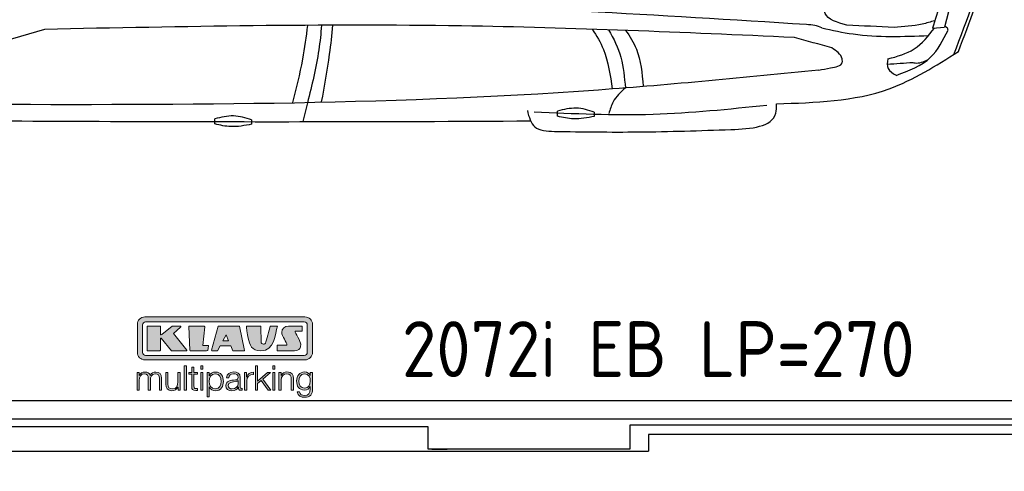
# Model space of a CAD drawing. Header units: millimetres. Extents: x 705 to 7297, y 228 to 3712.
# Tile 2 of 4: x 2917 to 5822, y 228 to 1560. Entities that reach past the tile are written whole.
import ezdxf

# ---------------------------------------------------------------- set-up
doc = ezdxf.new("R2010")
doc.units = ezdxf.units.MM
doc.layers.get('0').update_dxf_attribs({"lineweight": 25})
doc.layers.add('Car', color=10, linetype='Continuous', lineweight=25)
doc.layers.add('Logo', color=7, linetype='Continuous')
doc.styles.add('Aktuell-DIN', font='arial.ttf')

# ---------------------------------------------------------------- blocks, each defined once
blk = doc.blocks.new('KLAUS')
at = {"layer": 'Logo', "true_color": 0x7b7b7a}
h = blk.add_hatch(color=8, dxfattribs=at)
h.dxf.hatch_style = 2
edge = h.paths.add_edge_path()
edge.add_spline(control_points=[(3.6, 29.09), (2.88, 29.09), (2.3, 28.51), (2.3, 27.8), (2.3, 27.8), (2.3, 16.11), (2.3, 16.11), (2.3, 15.39), (2.88, 14.81), (3.6, 14.81), (3.6, 14.81), (71.16, 14.81), (71.16, 14.81), (71.88, 14.81), (72.46, 15.39), (72.46, 16.11), (72.46, 16.11), (72.46, 27.8), (72.46, 27.8), (72.46, 28.51), (71.88, 29.09), (71.16, 29.09), (71.16, 29.09), (3.6, 29.09), (3.6, 29.09), (3.6, 29.09), (3.6, 29.09), (3.6, 29.09)], knot_values=[0, 0, 0, 0, 1, 1, 1, 2, 2, 2, 3, 3, 3, 4, 4, 4, 5, 5, 5, 6, 6, 6, 7, 7, 7, 8, 8, 8, 9, 9, 9, 9], degree=3, periodic=0)
edge = h.paths.add_edge_path()
edge.add_spline(control_points=[(3.35, 31.23), (3.35, 31.23), (71.47, 31.23), (71.47, 31.23), (73.26, 31.23), (74.71, 29.77), (74.71, 27.99), (74.71, 27.99), (74.71, 16.17), (74.71, 16.17), (74.71, 14.38), (73.26, 12.93), (71.47, 12.93), (71.47, 12.93), (3.35, 12.93), (3.35, 12.93), (1.56, 12.93), (0.11, 14.38), (0.11, 16.17), (0.11, 16.17), (0.11, 27.99), (0.11, 27.99), (0.11, 29.77), (1.56, 31.23), (3.35, 31.23), (3.35, 31.23), (3.35, 31.23), (3.35, 31.23)], knot_values=[0, 0, 0, 0, 1, 1, 1, 2, 2, 2, 3, 3, 3, 4, 4, 4, 5, 5, 5, 6, 6, 6, 7, 7, 7, 8, 8, 8, 9, 9, 9, 9], degree=3, periodic=0)
h = blk.add_hatch(color=8, dxfattribs=at)
h.dxf.hatch_style = 2
edge = h.paths.add_edge_path()
edge.add_spline(control_points=[(4.5, 27.33), (4.5, 27.33), (9.7, 27.33), (9.7, 27.33), (9.84, 27.33), (9.96, 27.22), (9.96, 27.08), (9.96, 27.08), (9.96, 23.69), (9.96, 23.69), (9.96, 23.69), (9.94, 23.64), (10.04, 23.59), (10.14, 23.53), (10.2, 23.57), (10.2, 23.57), (10.2, 23.57), (10.51, 23.75), (10.51, 23.75), (10.51, 23.75), (14.94, 27.33), (14.94, 27.33), (14.94, 27.33), (18.41, 27.33), (18.41, 27.33), (18.41, 27.33), (18.49, 27.33), (18.56, 27.2), (18.65, 27.04), (18.53, 26.91), (18.53, 26.91), (18.53, 26.91), (15.49, 24.11), (15.49, 24.11), (15.49, 24.11), (21.14, 17.06), (21.14, 17.06), (21.14, 17.06), (21.13, 16.91), (21.13, 16.91), (21.08, 16.84), (20.99, 16.82), (20.99, 16.82), (20.99, 16.82), (14.7, 16.82), (14.7, 16.82), (14.7, 16.82), (10.26, 22.17), (10.26, 22.17), (10.26, 22.17), (10.19, 22.24), (10.08, 22.21), (9.97, 22.18), (9.96, 22.11), (9.96, 22.11), (9.96, 22.11), (9.96, 17.08), (9.96, 17.08), (9.96, 16.94), (9.84, 16.82), (9.7, 16.82), (9.7, 16.82), (4.5, 16.82), (4.5, 16.82), (4.36, 16.82), (4.25, 16.94), (4.25, 17.08), (4.25, 17.08), (4.25, 27.08), (4.25, 27.08), (4.25, 27.22), (4.36, 27.33), (4.5, 27.33), (4.5, 27.33), (4.5, 27.33), (4.5, 27.33)], knot_values=[0, 0, 0, 0, 1, 1, 1, 2, 2, 2, 3, 3, 3, 4, 4, 4, 5, 5, 5, 6, 6, 6, 7, 7, 7, 8, 8, 8, 9, 9, 9, 10, 10, 10, 11, 11, 11, 12, 12, 12, 13, 13, 13, 14, 14, 14, 15, 15, 15, 16, 16, 16, 17, 17, 17, 18, 18, 18, 19, 19, 19, 20, 20, 20, 21, 21, 21, 22, 22, 22, 23, 23, 23, 24, 24, 24, 25, 25, 25, 25], degree=3, periodic=0)
h = blk.add_hatch(color=8, dxfattribs=at)
h.dxf.hatch_style = 2
h.paths.add_polyline_path([(22.42, 17.06), (21.97, 27.15), (22.24, 27.33), (28.55, 27.33), (28.86, 26.97), (28.01, 19.08), (30.26, 19.07), (30.44, 18.95), (30.08, 16.95), (29.49, 16.82), (22.6, 16.82)])
h = blk.add_hatch(color=8, dxfattribs=at)
h.paths.add_polyline_path([(36.52, 21.01), (38.93, 21.01), (37.87, 23.57)])
h.paths.add_polyline_path([(34.52, 27.33), (43.65, 27.33), (45.76, 16.94), (45.57, 16.82), (40.83, 16.82), (39.89, 18.95), (35.42, 18.95), (34.27, 16.82), (31.78, 16.82), (31.66, 17)])
h = blk.add_hatch(color=8, dxfattribs=at)
h.dxf.hatch_style = 2
edge = h.paths.add_edge_path()
edge.add_spline(control_points=[(52.69, 27.32), (52.69, 27.32), (52.88, 20.14), (52.88, 20.14), (53.01, 19.89), (53.2, 19.77), (53.43, 19.71), (53.91, 19.59), (54.43, 19.57), (54.64, 20.03), (55.23, 21.34), (56.27, 25.45), (56.6, 27.33), (56.6, 27.33), (59.77, 27.33), (59.77, 27.33), (58.77, 23.9), (58.56, 16.82), (52.63, 16.76), (48.72, 16.72), (48.01, 19.35), (47.27, 22.24), (46.89, 23.68), (46.54, 27.33), (46.54, 27.33), (46.54, 27.33), (52.69, 27.32), (52.69, 27.32), (52.69, 27.32), (52.69, 27.32), (52.69, 27.32)], knot_values=[0, 0, 0, 0, 1, 1, 1, 2, 2, 2, 3, 3, 3, 4, 4, 4, 5, 5, 5, 6, 6, 6, 7, 7, 7, 8, 8, 8, 9, 9, 9, 10, 10, 10, 10], degree=3, periodic=0)
h = blk.add_hatch(color=8, dxfattribs=at)
h.dxf.hatch_style = 2
edge = h.paths.add_edge_path()
edge.add_spline(control_points=[(64.46, 27.33), (64.46, 27.33), (70.31, 27.33), (70.31, 27.33), (70.31, 26.52), (70.31, 26.02), (70.31, 25.12), (70.31, 25.12), (67.3, 25.12), (67.3, 25.12), (67.24, 25.04), (67.25, 25.11), (67.25, 24.91), (67.25, 24.88), (69.73, 20.38), (69.73, 19.57), (69.73, 16.4), (67.22, 16.81), (65.9, 16.82), (65.9, 16.82), (59.59, 16.82), (59.59, 16.82), (59.59, 17.76), (59.59, 18.23), (59.59, 19.14), (59.59, 19.14), (63.75, 19.14), (63.75, 19.14), (63.82, 19.22), (63.81, 19.11), (63.81, 19.31), (63.81, 20.32), (61.58, 23.06), (61.58, 24.63), (61.58, 26.33), (62.83, 27.34), (64.46, 27.33), (64.46, 27.33), (64.46, 27.33), (64.46, 27.33)], knot_values=[0, 0, 0, 0, 1, 1, 1, 2, 2, 2, 3, 3, 3, 4, 4, 4, 5, 5, 5, 6, 6, 6, 7, 7, 7, 8, 8, 8, 9, 9, 9, 10, 10, 10, 11, 11, 11, 12, 12, 12, 13, 13, 13, 13], degree=3, periodic=0)
at = {"layer": 'Logo', "true_color": 0xef7c00}
h = blk.add_hatch(color=30, dxfattribs=at)
h.dxf.hatch_style = 2
h.paths.add_polyline_path([(20.07, 0), (20.99, 0), (20.99, 10.45), (20.07, 10.45)])
h = blk.add_hatch(color=30, dxfattribs=at)
h.dxf.hatch_style = 2
edge = h.paths.add_edge_path()
edge.add_spline(control_points=[(24.22, 9.82), (24.22, 9.82), (23.3, 9.82), (23.3, 9.82), (23.3, 9.82), (23.3, 7.55), (23.3, 7.55), (23.3, 7.55), (21.98, 7.55), (21.98, 7.55), (21.98, 7.55), (21.98, 6.78), (21.98, 6.78), (21.98, 6.78), (23.3, 6.78), (23.3, 6.78), (23.3, 6.78), (23.3, 1.61), (23.3, 1.61), (23.28, 0.32), (23.71, -0.09), (24.94, -0.09), (25.22, -0.09), (25.48, -0.06), (25.76, -0.06), (25.76, -0.06), (25.76, 0.73), (25.76, 0.73), (25.5, 0.7), (25.23, 0.69), (24.97, 0.69), (24.31, 0.73), (24.22, 1.08), (24.22, 1.68), (24.22, 1.68), (24.22, 6.78), (24.22, 6.78), (24.22, 6.78), (25.76, 6.78), (25.76, 6.78), (25.76, 6.78), (25.76, 7.55), (25.76, 7.55), (25.76, 7.55), (24.22, 7.55), (24.22, 7.55), (24.22, 7.55), (24.22, 9.82), (24.22, 9.82), (24.22, 9.82), (24.22, 9.82), (24.22, 9.82)], knot_values=[0, 0, 0, 0, 1, 1, 1, 2, 2, 2, 3, 3, 3, 4, 4, 4, 5, 5, 5, 6, 6, 6, 7, 7, 7, 8, 8, 8, 9, 9, 9, 10, 10, 10, 11, 11, 11, 12, 12, 12, 13, 13, 13, 14, 14, 14, 15, 15, 15, 16, 16, 16, 17, 17, 17, 17], degree=3, periodic=0)
h = blk.add_hatch(color=30, dxfattribs=at)
h.paths.add_polyline_path([(27.1, 0), (28.03, 0), (28.03, 7.55), (27.1, 7.55)])
h.paths.add_polyline_path([(27.1, 8.98), (28.03, 8.98), (28.03, 10.45), (27.1, 10.45)])
h = blk.add_hatch(color=30, dxfattribs=at)
h.dxf.hatch_style = 2
h.paths.add_polyline_path([(50.4, 0), (51.32, 0), (51.32, 2.87), (52.82, 4.11), (55.8, 0), (56.96, 0), (53.52, 4.76), (56.74, 7.55), (55.51, 7.55), (51.32, 3.89), (51.32, 10.45), (50.4, 10.45)])
h = blk.add_hatch(color=30, dxfattribs=at)
h.paths.add_polyline_path([(57.74, 0), (58.66, 0), (58.66, 7.55), (57.74, 7.55)])
h.paths.add_polyline_path([(57.74, 8.98), (58.66, 8.98), (58.66, 10.45), (57.74, 10.45)])
h = blk.add_hatch(color=30, dxfattribs=at)
h.dxf.hatch_style = 2
edge = h.paths.add_edge_path()
edge.add_spline(control_points=[(0, 0), (0, 0), (0.92, 0), (0.92, 0), (0.92, 0), (0.92, 4.22), (0.92, 4.22), (0.94, 5.8), (1.58, 7), (3.18, 7), (4.35, 7), (4.77, 6.15), (4.76, 5.12), (4.76, 5.12), (4.76, 0), (4.76, 0), (4.76, 0), (5.68, 0), (5.68, 0), (5.68, 0), (5.68, 4.27), (5.68, 4.27), (5.68, 5.68), (6.14, 7), (7.73, 7), (9.05, 7), (9.52, 6.32), (9.52, 5.08), (9.52, 5.08), (9.52, 0), (9.52, 0), (9.52, 0), (10.44, 0), (10.44, 0), (10.44, 0), (10.44, 5.12), (10.44, 5.12), (10.44, 6.91), (9.59, 7.77), (7.94, 7.77), (6.94, 7.77), (5.99, 7.29), (5.54, 6.3), (5.26, 7.29), (4.36, 7.77), (3.37, 7.77), (2.17, 7.77), (1.38, 7.19), (0.89, 6.28), (0.89, 6.28), (0.85, 6.28), (0.85, 6.28), (0.85, 6.28), (0.85, 7.55), (0.85, 7.55), (0.85, 7.55), (0, 7.55), (0, 7.55), (0, 7.55), (0, 0), (0, 0), (0, 0), (0, 0), (0, 0)], knot_values=[0, 0, 0, 0, 1, 1, 1, 2, 2, 2, 3, 3, 3, 4, 4, 4, 5, 5, 5, 6, 6, 6, 7, 7, 7, 8, 8, 8, 9, 9, 9, 10, 10, 10, 11, 11, 11, 12, 12, 12, 13, 13, 13, 14, 14, 14, 15, 15, 15, 16, 16, 16, 17, 17, 17, 18, 18, 18, 19, 19, 19, 20, 20, 20, 21, 21, 21, 21], degree=3, periodic=0)
h = blk.add_hatch(color=30, dxfattribs=at)
h.dxf.hatch_style = 2
edge = h.paths.add_edge_path()
edge.add_spline(control_points=[(18.31, 7.55), (18.31, 7.55), (17.39, 7.55), (17.39, 7.55), (17.39, 7.55), (17.39, 3.59), (17.39, 3.59), (17.39, 2.05), (16.7, 0.56), (15.12, 0.56), (13.66, 0.56), (13.15, 1.27), (13.1, 2.64), (13.1, 2.64), (13.1, 7.55), (13.1, 7.55), (13.1, 7.55), (12.18, 7.55), (12.18, 7.55), (12.18, 7.55), (12.18, 2.65), (12.18, 2.65), (12.18, 0.89), (12.93, -0.22), (14.83, -0.22), (15.96, -0.22), (16.95, 0.35), (17.44, 1.36), (17.44, 1.36), (17.47, 1.36), (17.47, 1.36), (17.47, 1.36), (17.47, 0), (17.47, 0), (17.47, 0), (18.31, 0), (18.31, 0), (18.31, 0), (18.31, 7.55), (18.31, 7.55), (18.31, 7.55), (18.31, 7.55), (18.31, 7.55)], knot_values=[0, 0, 0, 0, 1, 1, 1, 2, 2, 2, 3, 3, 3, 4, 4, 4, 5, 5, 5, 6, 6, 6, 7, 7, 7, 8, 8, 8, 9, 9, 9, 10, 10, 10, 11, 11, 11, 12, 12, 12, 13, 13, 13, 14, 14, 14, 14], degree=3, periodic=0)
h = blk.add_hatch(color=30, dxfattribs=at)
edge = h.paths.add_edge_path()
edge.add_spline(control_points=[(35.84, 3.78), (35.84, 2.21), (35.12, 0.56), (33.37, 0.56), (31.4, 0.56), (30.72, 2.21), (30.72, 3.78), (30.72, 5.49), (31.33, 7), (33.37, 7), (35.12, 7), (35.84, 5.34), (35.84, 3.78), (35.84, 3.78), (35.84, 3.78), (35.84, 3.78)], knot_values=[0, 0, 0, 0, 1, 1, 1, 2, 2, 2, 3, 3, 3, 4, 4, 4, 5, 5, 5, 5], degree=3, periodic=0)
edge = h.paths.add_edge_path()
edge.add_spline(control_points=[(29.79, -2.8), (29.79, -2.8), (30.72, -2.8), (30.72, -2.8), (30.72, -2.8), (30.72, 1.43), (30.72, 1.43), (30.72, 1.43), (30.74, 1.43), (30.74, 1.43), (31.14, 0.35), (32.24, -0.22), (33.37, -0.22), (35.66, -0.22), (36.76, 1.64), (36.76, 3.78), (36.76, 5.91), (35.66, 7.77), (33.37, 7.77), (32.15, 7.77), (31.1, 7.14), (30.67, 6.12), (30.67, 6.12), (30.64, 6.12), (30.64, 6.12), (30.64, 6.12), (30.64, 7.55), (30.64, 7.55), (30.64, 7.55), (29.79, 7.55), (29.79, 7.55), (29.79, 7.55), (29.79, -2.8), (29.79, -2.8), (29.79, -2.8), (29.79, -2.8), (29.79, -2.8)], knot_values=[0, 0, 0, 0, 1, 1, 1, 2, 2, 2, 3, 3, 3, 4, 4, 4, 5, 5, 5, 6, 6, 6, 7, 7, 7, 8, 8, 8, 9, 9, 9, 10, 10, 10, 11, 11, 11, 12, 12, 12, 12], degree=3, periodic=0)
h = blk.add_hatch(color=30, dxfattribs=at)
edge = h.paths.add_edge_path()
edge.add_spline(control_points=[(43.03, 2.93), (43.04, 1.45), (41.8, 0.56), (40.39, 0.56), (39.53, 0.56), (38.71, 1.13), (38.71, 2.05), (38.71, 3.53), (40.66, 3.51), (42.22, 3.79), (42.47, 3.84), (42.88, 3.91), (43, 4.13), (43, 4.13), (43.03, 4.13), (43.03, 4.13), (43.03, 4.13), (43.03, 2.93), (43.03, 2.93), (43.03, 2.93), (43.03, 2.93), (43.03, 2.93)], knot_values=[0, 0, 0, 0, 1, 1, 1, 2, 2, 2, 3, 3, 3, 4, 4, 4, 5, 5, 5, 6, 6, 6, 7, 7, 7, 7], degree=3, periodic=0)
edge = h.paths.add_edge_path()
edge.add_spline(control_points=[(39.03, 5.24), (39.06, 6.47), (39.91, 7), (41.05, 7), (42.14, 7), (43.03, 6.69), (43.03, 5.45), (43.03, 4.61), (42.6, 4.51), (41.84, 4.42), (39.85, 4.19), (37.79, 4.11), (37.79, 1.99), (37.79, 0.47), (38.93, -0.22), (40.32, -0.22), (41.77, -0.22), (42.43, 0.34), (43.07, 1.32), (43.07, 1.32), (43.1, 1.32), (43.1, 1.32), (43.1, 0.53), (43.25, 0), (44.19, 0), (44.43, 0), (44.58, 0.01), (44.79, 0.06), (44.79, 0.06), (44.79, 0.83), (44.79, 0.83), (44.71, 0.81), (44.6, 0.78), (44.49, 0.78), (44.13, 0.78), (43.95, 0.98), (43.95, 1.33), (43.95, 1.33), (43.95, 5.34), (43.95, 5.34), (43.95, 7.36), (42.5, 7.77), (41.17, 7.77), (39.44, 7.77), (38.2, 7.01), (38.11, 5.24), (38.11, 5.24), (39.03, 5.24), (39.03, 5.24), (39.03, 5.24), (39.03, 5.24), (39.03, 5.24)], knot_values=[0, 0, 0, 0, 1, 1, 1, 2, 2, 2, 3, 3, 3, 4, 4, 4, 5, 5, 5, 6, 6, 6, 7, 7, 7, 8, 8, 8, 9, 9, 9, 10, 10, 10, 11, 11, 11, 12, 12, 12, 13, 13, 13, 14, 14, 14, 15, 15, 15, 16, 16, 16, 17, 17, 17, 17], degree=3, periodic=0)
h = blk.add_hatch(color=30, dxfattribs=at)
h.dxf.hatch_style = 2
edge = h.paths.add_edge_path()
edge.add_spline(control_points=[(45.79, 0), (45.79, 0), (46.71, 0), (46.71, 0), (46.71, 0), (46.71, 4.03), (46.71, 4.03), (46.71, 5.59), (47.85, 6.82), (49.52, 6.73), (49.52, 6.73), (49.52, 7.66), (49.52, 7.66), (48.16, 7.72), (47.14, 7), (46.67, 5.78), (46.67, 5.78), (46.64, 5.78), (46.64, 5.78), (46.64, 5.78), (46.64, 7.55), (46.64, 7.55), (46.64, 7.55), (45.79, 7.55), (45.79, 7.55), (45.79, 7.55), (45.79, 0), (45.79, 0), (45.79, 0), (45.79, 0), (45.79, 0)], knot_values=[0, 0, 0, 0, 1, 1, 1, 2, 2, 2, 3, 3, 3, 4, 4, 4, 5, 5, 5, 6, 6, 6, 7, 7, 7, 8, 8, 8, 9, 9, 9, 10, 10, 10, 10], degree=3, periodic=0)
h = blk.add_hatch(color=30, dxfattribs=at)
h.dxf.hatch_style = 2
edge = h.paths.add_edge_path()
edge.add_spline(control_points=[(60.41, 0), (60.41, 0), (61.33, 0), (61.33, 0), (61.33, 0), (61.33, 4.41), (61.33, 4.41), (61.36, 5.89), (62.24, 7), (63.7, 7), (65.2, 7), (65.62, 6.02), (65.62, 4.71), (65.62, 4.71), (65.62, 0), (65.62, 0), (65.62, 0), (66.54, 0), (66.54, 0), (66.54, 0), (66.54, 4.86), (66.54, 4.86), (66.54, 6.66), (65.9, 7.77), (63.78, 7.77), (62.71, 7.77), (61.7, 7.16), (61.36, 6.25), (61.36, 6.25), (61.33, 6.25), (61.33, 6.25), (61.33, 6.25), (61.33, 7.55), (61.33, 7.55), (61.33, 7.55), (60.41, 7.55), (60.41, 7.55), (60.41, 7.55), (60.41, 0), (60.41, 0), (60.41, 0), (60.41, 0), (60.41, 0)], knot_values=[0, 0, 0, 0, 1, 1, 1, 2, 2, 2, 3, 3, 3, 4, 4, 4, 5, 5, 5, 6, 6, 6, 7, 7, 7, 8, 8, 8, 9, 9, 9, 10, 10, 10, 11, 11, 11, 12, 12, 12, 13, 13, 13, 14, 14, 14, 14], degree=3, periodic=0)
h = blk.add_hatch(color=30, dxfattribs=at)
edge = h.paths.add_edge_path()
edge.add_spline(control_points=[(71.32, 0.86), (69.62, 0.86), (68.83, 2.34), (68.83, 3.86), (68.83, 5.43), (69.56, 7), (71.32, 7), (73.06, 7), (73.75, 5.34), (73.75, 3.86), (73.75, 2.33), (72.91, 0.86), (71.32, 0.86), (71.32, 0.86), (71.32, 0.86), (71.32, 0.86)], knot_values=[0, 0, 0, 0, 1, 1, 1, 2, 2, 2, 3, 3, 3, 4, 4, 4, 5, 5, 5, 5], degree=3, periodic=0)
edge = h.paths.add_edge_path()
edge.add_spline(control_points=[(74.67, 7.55), (74.67, 7.55), (73.75, 7.55), (73.75, 7.55), (73.75, 7.55), (73.75, 6.25), (73.75, 6.25), (73.75, 6.25), (73.72, 6.25), (73.72, 6.25), (73.35, 7.09), (72.41, 7.77), (71.32, 7.77), (69.13, 7.77), (67.9, 6.05), (67.9, 3.97), (67.9, 1.82), (68.9, 0.09), (71.32, 0.09), (72.4, 0.09), (73.29, 0.72), (73.72, 1.64), (73.72, 1.64), (73.75, 1.64), (73.75, 1.64), (73.75, 1.64), (73.75, 0.61), (73.75, 0.61), (73.75, -1.23), (73.01, -2.24), (71.32, -2.24), (70.29, -2.24), (69.31, -1.85), (69.1, -0.73), (69.1, -0.73), (68.18, -0.73), (68.18, -0.73), (68.31, -2.34), (69.81, -3.02), (71.32, -3.02), (73.79, -3.02), (74.65, -1.64), (74.67, 0.61), (74.67, 0.61), (74.67, 7.55), (74.67, 7.55), (74.67, 7.55), (74.67, 7.55), (74.67, 7.55)], knot_values=[0, 0, 0, 0, 1, 1, 1, 2, 2, 2, 3, 3, 3, 4, 4, 4, 5, 5, 5, 6, 6, 6, 7, 7, 7, 8, 8, 8, 9, 9, 9, 10, 10, 10, 11, 11, 11, 12, 12, 12, 13, 13, 13, 14, 14, 14, 15, 15, 15, 16, 16, 16, 16], degree=3, periodic=0)
at = {"layer": 'Logo', "lineweight": 0}
for points in [[(22.42, 17.06), (21.97, 27.15), (22.24, 27.33), (28.55, 27.33), (28.86, 26.97), (28.01, 19.08), (30.26, 19.07), (30.44, 18.95), (30.08, 16.95), (29.49, 16.82), (22.6, 16.82), (22.42, 17.06), (22.42, 17.06)], [(34.52, 27.33), (43.65, 27.33), (45.76, 16.94), (45.57, 16.82), (40.83, 16.82), (39.89, 18.95), (35.42, 18.95), (34.27, 16.82), (31.78, 16.82), (31.66, 17), (34.52, 27.33), (34.52, 27.33)], [(36.52, 21.01), (38.93, 21.01), (37.87, 23.57), (36.52, 21.01), (36.52, 21.01)], [(20.07, 0), (20.99, 0), (20.99, 10.45), (20.07, 10.45), (20.07, 0), (20.07, 0)], [(27.1, 8.98), (28.03, 8.98), (28.03, 10.45), (27.1, 10.45), (27.1, 8.98), (27.1, 8.98)], [(50.4, 0), (51.32, 0), (51.32, 2.87), (52.82, 4.11), (55.8, 0), (56.96, 0), (53.52, 4.76), (56.74, 7.55), (55.51, 7.55), (51.32, 3.89), (51.32, 10.45), (50.4, 10.45), (50.4, 0), (50.4, 0)], [(57.74, 8.98), (58.66, 8.98), (58.66, 10.45), (57.74, 10.45), (57.74, 8.98), (57.74, 8.98)], [(27.1, 0), (28.03, 0), (28.03, 7.55), (27.1, 7.55), (27.1, 0), (27.1, 0)], [(57.74, 0), (58.66, 0), (58.66, 7.55), (57.74, 7.55), (57.74, 0), (57.74, 0)]]:
    blk.add_lwpolyline(points, dxfattribs=at)
for points, knots in [([(3.35, 31.23), (3.35, 31.23), (71.47, 31.23), (71.47, 31.23), (73.26, 31.23), (74.71, 29.77), (74.71, 27.99), (74.71, 27.99), (74.71, 16.17), (74.71, 16.17), (74.71, 14.38), (73.26, 12.93), (71.47, 12.93), (71.47, 12.93), (3.35, 12.93), (3.35, 12.93), (1.56, 12.93), (0.11, 14.38), (0.11, 16.17), (0.11, 16.17), (0.11, 27.99), (0.11, 27.99), (0.11, 29.77), (1.56, 31.23), (3.35, 31.23), (3.35, 31.23), (3.35, 31.23), (3.35, 31.23)], [0, 0, 0, 0, 1, 1, 1, 2, 2, 2, 3, 3, 3, 4, 4, 4, 5, 5, 5, 6, 6, 6, 7, 7, 7, 8, 8, 8, 9, 9, 9, 9]), ([(3.6, 29.09), (2.88, 29.09), (2.3, 28.51), (2.3, 27.8), (2.3, 27.8), (2.3, 16.11), (2.3, 16.11), (2.3, 15.39), (2.88, 14.81), (3.6, 14.81), (3.6, 14.81), (71.16, 14.81), (71.16, 14.81), (71.88, 14.81), (72.46, 15.39), (72.46, 16.11), (72.46, 16.11), (72.46, 27.8), (72.46, 27.8), (72.46, 28.51), (71.88, 29.09), (71.16, 29.09), (71.16, 29.09), (3.6, 29.09), (3.6, 29.09), (3.6, 29.09), (3.6, 29.09), (3.6, 29.09)], [0, 0, 0, 0, 1, 1, 1, 2, 2, 2, 3, 3, 3, 4, 4, 4, 5, 5, 5, 6, 6, 6, 7, 7, 7, 8, 8, 8, 9, 9, 9, 9]), ([(4.5, 27.33), (4.5, 27.33), (9.7, 27.33), (9.7, 27.33), (9.84, 27.33), (9.96, 27.22), (9.96, 27.08), (9.96, 27.08), (9.96, 23.69), (9.96, 23.69), (9.96, 23.69), (9.94, 23.64), (10.04, 23.59), (10.14, 23.53), (10.2, 23.57), (10.2, 23.57), (10.2, 23.57), (10.51, 23.75), (10.51, 23.75), (10.51, 23.75), (14.94, 27.33), (14.94, 27.33), (14.94, 27.33), (18.41, 27.33), (18.41, 27.33), (18.41, 27.33), (18.49, 27.33), (18.56, 27.2), (18.65, 27.04), (18.53, 26.91), (18.53, 26.91), (18.53, 26.91), (15.49, 24.11), (15.49, 24.11), (15.49, 24.11), (21.14, 17.06), (21.14, 17.06), (21.14, 17.06), (21.13, 16.91), (21.13, 16.91), (21.08, 16.84), (20.99, 16.82), (20.99, 16.82), (20.99, 16.82), (14.7, 16.82), (14.7, 16.82), (14.7, 16.82), (10.26, 22.17), (10.26, 22.17), (10.26, 22.17), (10.19, 22.24), (10.08, 22.21), (9.97, 22.18), (9.96, 22.11), (9.96, 22.11), (9.96, 22.11), (9.96, 17.08), (9.96, 17.08), (9.96, 16.94), (9.84, 16.82), (9.7, 16.82), (9.7, 16.82), (4.5, 16.82), (4.5, 16.82), (4.36, 16.82), (4.25, 16.94), (4.25, 17.08), (4.25, 17.08), (4.25, 27.08), (4.25, 27.08), (4.25, 27.22), (4.36, 27.33), (4.5, 27.33), (4.5, 27.33), (4.5, 27.33), (4.5, 27.33)], [0, 0, 0, 0, 1, 1, 1, 2, 2, 2, 3, 3, 3, 4, 4, 4, 5, 5, 5, 6, 6, 6, 7, 7, 7, 8, 8, 8, 9, 9, 9, 10, 10, 10, 11, 11, 11, 12, 12, 12, 13, 13, 13, 14, 14, 14, 15, 15, 15, 16, 16, 16, 17, 17, 17, 18, 18, 18, 19, 19, 19, 20, 20, 20, 21, 21, 21, 22, 22, 22, 23, 23, 23, 24, 24, 24, 25, 25, 25, 25]), ([(52.69, 27.32), (52.69, 27.32), (52.88, 20.14), (52.88, 20.14), (53.01, 19.89), (53.2, 19.77), (53.43, 19.71), (53.91, 19.59), (54.43, 19.57), (54.64, 20.03), (55.23, 21.34), (56.27, 25.45), (56.6, 27.33), (56.6, 27.33), (59.77, 27.33), (59.77, 27.33), (58.77, 23.9), (58.56, 16.82), (52.63, 16.76), (48.72, 16.72), (48.01, 19.35), (47.27, 22.24), (46.89, 23.68), (46.54, 27.33), (46.54, 27.33), (46.54, 27.33), (52.69, 27.32), (52.69, 27.32), (52.69, 27.32), (52.69, 27.32), (52.69, 27.32)], [0, 0, 0, 0, 1, 1, 1, 2, 2, 2, 3, 3, 3, 4, 4, 4, 5, 5, 5, 6, 6, 6, 7, 7, 7, 8, 8, 8, 9, 9, 9, 10, 10, 10, 10]), ([(64.46, 27.33), (64.46, 27.33), (70.31, 27.33), (70.31, 27.33), (70.31, 26.52), (70.31, 26.02), (70.31, 25.12), (70.31, 25.12), (67.3, 25.12), (67.3, 25.12), (67.24, 25.04), (67.25, 25.11), (67.25, 24.91), (67.25, 24.88), (69.73, 20.38), (69.73, 19.57), (69.73, 16.4), (67.22, 16.81), (65.9, 16.82), (65.9, 16.82), (59.59, 16.82), (59.59, 16.82), (59.59, 17.76), (59.59, 18.23), (59.59, 19.14), (59.59, 19.14), (63.75, 19.14), (63.75, 19.14), (63.82, 19.22), (63.81, 19.11), (63.81, 19.31), (63.81, 20.32), (61.58, 23.06), (61.58, 24.63), (61.58, 26.33), (62.83, 27.34), (64.46, 27.33), (64.46, 27.33), (64.46, 27.33), (64.46, 27.33)], [0, 0, 0, 0, 1, 1, 1, 2, 2, 2, 3, 3, 3, 4, 4, 4, 5, 5, 5, 6, 6, 6, 7, 7, 7, 8, 8, 8, 9, 9, 9, 10, 10, 10, 11, 11, 11, 12, 12, 12, 13, 13, 13, 13]), ([(24.22, 9.82), (24.22, 9.82), (23.3, 9.82), (23.3, 9.82), (23.3, 9.82), (23.3, 7.55), (23.3, 7.55), (23.3, 7.55), (21.98, 7.55), (21.98, 7.55), (21.98, 7.55), (21.98, 6.78), (21.98, 6.78), (21.98, 6.78), (23.3, 6.78), (23.3, 6.78), (23.3, 6.78), (23.3, 1.61), (23.3, 1.61), (23.28, 0.32), (23.71, -0.09), (24.94, -0.09), (25.22, -0.09), (25.48, -0.06), (25.76, -0.06), (25.76, -0.06), (25.76, 0.73), (25.76, 0.73), (25.5, 0.7), (25.23, 0.69), (24.97, 0.69), (24.31, 0.73), (24.22, 1.08), (24.22, 1.68), (24.22, 1.68), (24.22, 6.78), (24.22, 6.78), (24.22, 6.78), (25.76, 6.78), (25.76, 6.78), (25.76, 6.78), (25.76, 7.55), (25.76, 7.55), (25.76, 7.55), (24.22, 7.55), (24.22, 7.55), (24.22, 7.55), (24.22, 9.82), (24.22, 9.82), (24.22, 9.82), (24.22, 9.82), (24.22, 9.82)], [0, 0, 0, 0, 1, 1, 1, 2, 2, 2, 3, 3, 3, 4, 4, 4, 5, 5, 5, 6, 6, 6, 7, 7, 7, 8, 8, 8, 9, 9, 9, 10, 10, 10, 11, 11, 11, 12, 12, 12, 13, 13, 13, 14, 14, 14, 15, 15, 15, 16, 16, 16, 17, 17, 17, 17]), ([(0, 0), (0, 0), (0.92, 0), (0.92, 0), (0.92, 0), (0.92, 4.22), (0.92, 4.22), (0.94, 5.8), (1.58, 7), (3.18, 7), (4.35, 7), (4.77, 6.15), (4.76, 5.12), (4.76, 5.12), (4.76, 0), (4.76, 0), (4.76, 0), (5.68, 0), (5.68, 0), (5.68, 0), (5.68, 4.27), (5.68, 4.27), (5.68, 5.68), (6.14, 7), (7.73, 7), (9.05, 7), (9.52, 6.32), (9.52, 5.08), (9.52, 5.08), (9.52, 0), (9.52, 0), (9.52, 0), (10.44, 0), (10.44, 0), (10.44, 0), (10.44, 5.12), (10.44, 5.12), (10.44, 6.91), (9.59, 7.77), (7.94, 7.77), (6.94, 7.77), (5.99, 7.29), (5.54, 6.3), (5.26, 7.29), (4.36, 7.77), (3.37, 7.77), (2.17, 7.77), (1.38, 7.19), (0.89, 6.28), (0.89, 6.28), (0.85, 6.28), (0.85, 6.28), (0.85, 6.28), (0.85, 7.55), (0.85, 7.55), (0.85, 7.55), (0, 7.55), (0, 7.55), (0, 7.55), (0, 0), (0, 0), (0, 0), (0, 0), (0, 0)], [0, 0, 0, 0, 1, 1, 1, 2, 2, 2, 3, 3, 3, 4, 4, 4, 5, 5, 5, 6, 6, 6, 7, 7, 7, 8, 8, 8, 9, 9, 9, 10, 10, 10, 11, 11, 11, 12, 12, 12, 13, 13, 13, 14, 14, 14, 15, 15, 15, 16, 16, 16, 17, 17, 17, 18, 18, 18, 19, 19, 19, 20, 20, 20, 21, 21, 21, 21]), ([(18.31, 7.55), (18.31, 7.55), (17.39, 7.55), (17.39, 7.55), (17.39, 7.55), (17.39, 3.59), (17.39, 3.59), (17.39, 2.05), (16.7, 0.56), (15.12, 0.56), (13.66, 0.56), (13.15, 1.27), (13.1, 2.64), (13.1, 2.64), (13.1, 7.55), (13.1, 7.55), (13.1, 7.55), (12.18, 7.55), (12.18, 7.55), (12.18, 7.55), (12.18, 2.65), (12.18, 2.65), (12.18, 0.89), (12.93, -0.22), (14.83, -0.22), (15.96, -0.22), (16.95, 0.35), (17.44, 1.36), (17.44, 1.36), (17.47, 1.36), (17.47, 1.36), (17.47, 1.36), (17.47, 0), (17.47, 0), (17.47, 0), (18.31, 0), (18.31, 0), (18.31, 0), (18.31, 7.55), (18.31, 7.55), (18.31, 7.55), (18.31, 7.55), (18.31, 7.55)], [0, 0, 0, 0, 1, 1, 1, 2, 2, 2, 3, 3, 3, 4, 4, 4, 5, 5, 5, 6, 6, 6, 7, 7, 7, 8, 8, 8, 9, 9, 9, 10, 10, 10, 11, 11, 11, 12, 12, 12, 13, 13, 13, 14, 14, 14, 14]), ([(29.79, -2.8), (29.79, -2.8), (30.72, -2.8), (30.72, -2.8), (30.72, -2.8), (30.72, 1.43), (30.72, 1.43), (30.72, 1.43), (30.74, 1.43), (30.74, 1.43), (31.14, 0.35), (32.24, -0.22), (33.37, -0.22), (35.66, -0.22), (36.76, 1.64), (36.76, 3.78), (36.76, 5.91), (35.66, 7.77), (33.37, 7.77), (32.15, 7.77), (31.1, 7.14), (30.67, 6.12), (30.67, 6.12), (30.64, 6.12), (30.64, 6.12), (30.64, 6.12), (30.64, 7.55), (30.64, 7.55), (30.64, 7.55), (29.79, 7.55), (29.79, 7.55), (29.79, 7.55), (29.79, -2.8), (29.79, -2.8), (29.79, -2.8), (29.79, -2.8), (29.79, -2.8)], [0, 0, 0, 0, 1, 1, 1, 2, 2, 2, 3, 3, 3, 4, 4, 4, 5, 5, 5, 6, 6, 6, 7, 7, 7, 8, 8, 8, 9, 9, 9, 10, 10, 10, 11, 11, 11, 12, 12, 12, 12]), ([(35.84, 3.78), (35.84, 2.21), (35.12, 0.56), (33.37, 0.56), (31.4, 0.56), (30.72, 2.21), (30.72, 3.78), (30.72, 5.49), (31.33, 7), (33.37, 7), (35.12, 7), (35.84, 5.34), (35.84, 3.78), (35.84, 3.78), (35.84, 3.78), (35.84, 3.78)], [0, 0, 0, 0, 1, 1, 1, 2, 2, 2, 3, 3, 3, 4, 4, 4, 5, 5, 5, 5]), ([(39.03, 5.24), (39.06, 6.47), (39.91, 7), (41.05, 7), (42.14, 7), (43.03, 6.69), (43.03, 5.45), (43.03, 4.61), (42.6, 4.51), (41.84, 4.42), (39.85, 4.19), (37.79, 4.11), (37.79, 1.99), (37.79, 0.47), (38.93, -0.22), (40.32, -0.22), (41.77, -0.22), (42.43, 0.34), (43.07, 1.32), (43.07, 1.32), (43.1, 1.32), (43.1, 1.32), (43.1, 0.53), (43.25, 0), (44.19, 0), (44.43, 0), (44.58, 0.01), (44.79, 0.06), (44.79, 0.06), (44.79, 0.83), (44.79, 0.83), (44.71, 0.81), (44.6, 0.78), (44.49, 0.78), (44.13, 0.78), (43.95, 0.98), (43.95, 1.33), (43.95, 1.33), (43.95, 5.34), (43.95, 5.34), (43.95, 7.36), (42.5, 7.77), (41.17, 7.77), (39.44, 7.77), (38.2, 7.01), (38.11, 5.24), (38.11, 5.24), (39.03, 5.24), (39.03, 5.24), (39.03, 5.24), (39.03, 5.24), (39.03, 5.24)], [0, 0, 0, 0, 1, 1, 1, 2, 2, 2, 3, 3, 3, 4, 4, 4, 5, 5, 5, 6, 6, 6, 7, 7, 7, 8, 8, 8, 9, 9, 9, 10, 10, 10, 11, 11, 11, 12, 12, 12, 13, 13, 13, 14, 14, 14, 15, 15, 15, 16, 16, 16, 17, 17, 17, 17]), ([(45.79, 0), (45.79, 0), (46.71, 0), (46.71, 0), (46.71, 0), (46.71, 4.03), (46.71, 4.03), (46.71, 5.59), (47.85, 6.82), (49.52, 6.73), (49.52, 6.73), (49.52, 7.66), (49.52, 7.66), (48.16, 7.72), (47.14, 7), (46.67, 5.78), (46.67, 5.78), (46.64, 5.78), (46.64, 5.78), (46.64, 5.78), (46.64, 7.55), (46.64, 7.55), (46.64, 7.55), (45.79, 7.55), (45.79, 7.55), (45.79, 7.55), (45.79, 0), (45.79, 0), (45.79, 0), (45.79, 0), (45.79, 0)], [0, 0, 0, 0, 1, 1, 1, 2, 2, 2, 3, 3, 3, 4, 4, 4, 5, 5, 5, 6, 6, 6, 7, 7, 7, 8, 8, 8, 9, 9, 9, 10, 10, 10, 10]), ([(60.41, 0), (60.41, 0), (61.33, 0), (61.33, 0), (61.33, 0), (61.33, 4.41), (61.33, 4.41), (61.36, 5.89), (62.24, 7), (63.7, 7), (65.2, 7), (65.62, 6.02), (65.62, 4.71), (65.62, 4.71), (65.62, 0), (65.62, 0), (65.62, 0), (66.54, 0), (66.54, 0), (66.54, 0), (66.54, 4.86), (66.54, 4.86), (66.54, 6.66), (65.9, 7.77), (63.78, 7.77), (62.71, 7.77), (61.7, 7.16), (61.36, 6.25), (61.36, 6.25), (61.33, 6.25), (61.33, 6.25), (61.33, 6.25), (61.33, 7.55), (61.33, 7.55), (61.33, 7.55), (60.41, 7.55), (60.41, 7.55), (60.41, 7.55), (60.41, 0), (60.41, 0), (60.41, 0), (60.41, 0), (60.41, 0)], [0, 0, 0, 0, 1, 1, 1, 2, 2, 2, 3, 3, 3, 4, 4, 4, 5, 5, 5, 6, 6, 6, 7, 7, 7, 8, 8, 8, 9, 9, 9, 10, 10, 10, 11, 11, 11, 12, 12, 12, 13, 13, 13, 14, 14, 14, 14]), ([(74.67, 7.55), (74.67, 7.55), (73.75, 7.55), (73.75, 7.55), (73.75, 7.55), (73.75, 6.25), (73.75, 6.25), (73.75, 6.25), (73.72, 6.25), (73.72, 6.25), (73.35, 7.09), (72.41, 7.77), (71.32, 7.77), (69.13, 7.77), (67.9, 6.05), (67.9, 3.97), (67.9, 1.82), (68.9, 0.09), (71.32, 0.09), (72.4, 0.09), (73.29, 0.72), (73.72, 1.64), (73.72, 1.64), (73.75, 1.64), (73.75, 1.64), (73.75, 1.64), (73.75, 0.61), (73.75, 0.61), (73.75, -1.23), (73.01, -2.24), (71.32, -2.24), (70.29, -2.24), (69.31, -1.85), (69.1, -0.73), (69.1, -0.73), (68.18, -0.73), (68.18, -0.73), (68.31, -2.34), (69.81, -3.02), (71.32, -3.02), (73.79, -3.02), (74.65, -1.64), (74.67, 0.61), (74.67, 0.61), (74.67, 7.55), (74.67, 7.55), (74.67, 7.55), (74.67, 7.55), (74.67, 7.55)], [0, 0, 0, 0, 1, 1, 1, 2, 2, 2, 3, 3, 3, 4, 4, 4, 5, 5, 5, 6, 6, 6, 7, 7, 7, 8, 8, 8, 9, 9, 9, 10, 10, 10, 11, 11, 11, 12, 12, 12, 13, 13, 13, 14, 14, 14, 15, 15, 15, 16, 16, 16, 16]), ([(71.32, 0.86), (69.62, 0.86), (68.83, 2.34), (68.83, 3.86), (68.83, 5.43), (69.56, 7), (71.32, 7), (73.06, 7), (73.75, 5.34), (73.75, 3.86), (73.75, 2.33), (72.91, 0.86), (71.32, 0.86), (71.32, 0.86), (71.32, 0.86), (71.32, 0.86)], [0, 0, 0, 0, 1, 1, 1, 2, 2, 2, 3, 3, 3, 4, 4, 4, 5, 5, 5, 5]), ([(43.03, 2.93), (43.04, 1.45), (41.8, 0.56), (40.39, 0.56), (39.53, 0.56), (38.71, 1.13), (38.71, 2.05), (38.71, 3.53), (40.66, 3.51), (42.22, 3.79), (42.47, 3.84), (42.88, 3.91), (43, 4.13), (43, 4.13), (43.03, 4.13), (43.03, 4.13), (43.03, 4.13), (43.03, 2.93), (43.03, 2.93), (43.03, 2.93), (43.03, 2.93), (43.03, 2.93)], [0, 0, 0, 0, 1, 1, 1, 2, 2, 2, 3, 3, 3, 4, 4, 4, 5, 5, 5, 6, 6, 6, 7, 7, 7, 7])]:
    blk.add_open_spline(points, degree=3, knots=knots, dxfattribs=at)

msp = doc.modelspace()

# ---------------------------------------------------------------- linework, layer by layer
for p, q in [((1533.35, 437.27), (6020.52, 437.27)), ((4651.19, 382.27), (1454.17, 382.27)), ((4266.54, 382.27), (4266.25, 382.27)), ((4266.54, 382.27), (4266.54, 382.27)), ((6015.74, 382.27), (4651.19, 382.27)), ((4122.78, 358.77), (1832.77, 358.77)), ((4122.78, 293.27), (4122.78, 358.77)), ((6251.55, 363.77), (4717.77, 363.77)), ((4717.77, 363.77), (4717.77, 293.27)), ((4772.77, 337.27), (6272.78, 337.27)), ((4772.77, 336.52), (4772.77, 287.27)), ((4717.77, 293.27), (4122.78, 293.27)), ((4132.78, 293.27), (4178, 293.27)), ((1372.77, 287.27), (4772.77, 287.27))]:
    msp.add_line(p, q)
at = {"layer": 'Car'}
for p, q in [((5609.66, 1535.11), (5645.38, 1538.27)), ((3766.43, 1315.26), (3752.45, 1259.48))]:
    msp.add_line(p, q, dxfattribs=at)
for points in [[(4504, 1275.55), (4504, 1290.53)], [(4612.56, 1287.91), (4612.56, 1274.97)], [(3493.06, 1252.65), (3493.06, 1267.63)], [(3601.61, 1265), (3601.61, 1252.07)]]:
    msp.add_lwpolyline(points, dxfattribs=at)
msp.add_arc((4693.04, -4426.98), 6197.21, 105.945352, 109.596216, dxfattribs=at)
for points in [[(5692.37, 2133.66), (5654.65, 1687.28), (5609.66, 1535.11)], [(5673.12, 1457.99), (5773.09, 1773.71), (5797.31, 2087.02), (5799.51, 2133.68)], [(5686.55, 1466.51), (5773.24, 1729.14), (5806.79, 2133.68)], [(5357.58, 1543.95), (5293.11, 1578.95), (5298.19, 1632.8)], [(5238.56, 1545.89), (3927.54, 1604.98), (2953.25, 1587.05)], [(5202.65, 1507.82), (4220.82, 1541.86), (2990.54, 1531.79)], [(5283.47, 1535.87), (5263.09, 1543.36), (5238.56, 1545.89)], [(5496.72, 1537.52), (5357.58, 1543.95)], [(5616.81, 1557.19), (5579.68, 1547.23), (5496.72, 1537.52)], [(5656.01, 1529.15), (5655.33, 1532.91), (5646.22, 1541.36)], [(5283.47, 1535.87), (5376.16, 1518.14), (5598.53, 1513.54)], [(5478.34, 1444.65), (5556.31, 1473.98), (5616.33, 1535.7)], [(5502.73, 1395.94), (5604.46, 1449.4), (5656.01, 1529.15)], [(5313.14, 1477.07), (5202.65, 1507.82)], [(5150.33, 1312.33), (5481.96, 1356.29), (5686.55, 1466.51)], [(5274.41, 1411.24), (5309.67, 1418.1), (5343.95, 1434.76), (5344.45, 1437.89)], [(5478.34, 1444.92), (5479.14, 1416.14), (5502.73, 1396.21)], [(5552.89, 1433.19), (5476.82, 1428.27)], [(5274.41, 1411.24), (4625.27, 1352.86), (2709.63, 1310.26)], [(4704.1, 1358.83), (4667.87, 1317.75), (4655.44, 1283.16)], [(5121.37, 1307.61), (4785.82, 1280.61), (4435.02, 1287.66)], [(5015.2, 1236.22), (5147.68, 1284.07), (5150.33, 1312.33)], [(4415.03, 1292.23), (4436.9, 1243.98), (4494.74, 1230.7)], [(4612.56, 1287.91), (4559.45, 1299.28), (4504, 1290.53)], [(3601.61, 1265), (3548.5, 1276.37), (3493.06, 1267.63)], [(3601.61, 1252.07), (3540.34, 1244.83), (3493.06, 1252.65)], [(4612.56, 1274.97), (4551.28, 1267.73), (4504, 1275.55)], [(4494.74, 1230.7), (4742.79, 1229.19), (5015.2, 1236.22)]]:
    msp.add_spline(points, degree=3, dxfattribs=at)
for points, knots in [([(5738.35, 2133.67), (5735.97, 2057.53), (5729.65, 1855.63), (5678.57, 1659.96), (5645.38, 1538.27)], [0, 0, 0, 0, 22.79473, 60.4405335, 60.4405335, 60.4405335, 60.4405335]), ([(3766.41, 1543.5), (3762.51, 1510.21), (3751.93, 1432.96), (3732.4, 1357.34), (3722.37, 1316.47)], [6.4329915, 6.4329915, 6.4329915, 6.4329915, 16.5424251, 29.8301072, 29.8301072, 29.8301072, 29.8301072]), ([(3807.85, 1543.92), (3805.89, 1519.61), (3798.02, 1442.49), (3779.28, 1367.01), (3766.43, 1315.26)], [6.5564591, 6.5564591, 6.5564591, 6.5564591, 13.8699149, 29.8274463, 29.8274463, 29.8274463, 29.8274463]), ([(3840.69, 1543.93), (3837.8, 1515.53), (3829.19, 1439.19), (3815.51, 1363.54), (3807.25, 1317.88)], [6.6327441, 6.6327441, 6.6327441, 6.6327441, 15.2289071, 29.6828472, 29.6828472, 29.6828472, 29.6828472]), ([(4606.22, 1532.08), (4619.27, 1513.11), (4650.7, 1459.35), (4659.55, 1396.01), (4665.1, 1356.28)], [7.4489286, 7.4489286, 7.4489286, 7.4489286, 14.3334492, 26.2908128, 26.2908128, 26.2908128, 26.2908128]), ([(4654.55, 1530.42), (4669.76, 1504.41), (4696.13, 1450.41), (4701.42, 1389.57), (4704.1, 1358.83)], [6.4830652, 6.4830652, 6.4830652, 6.4830652, 15.4380648, 24.5854757, 24.5854757, 24.5854757, 24.5854757]), ([(4704.59, 1528.61), (4717.56, 1511.25), (4748.29, 1461.69), (4753.42, 1401.35), (4756.56, 1364.53)], [6.8005863, 6.8005863, 6.8005863, 6.8005863, 13.2652487, 24.5027164, 24.5027164, 24.5027164, 24.5027164]), ([(2728.94, 1262.42), (3073.66, 1260.61), (3641.26, 1258.28), (4208.84, 1260.59), (4424.63, 1261.8)], [30.2317921, 30.2317921, 30.2317921, 30.2317921, 135.7738464, 200.5104278, 200.5104278, 200.5104278, 200.5104278])]:
    msp.add_open_spline(points, degree=3, knots=knots, dxfattribs=at)
for points, end_tangent in [([(5344.45, 1437.89), (5343.47, 1445.23), (5313.14, 1477.07)], (-0.9618979, 0.2734089)), ([(5594.49, 1440.72), (5558.84, 1431.89), (5552.89, 1433.19)], (-0.9994258, -0.0338838))]:
    msp.add_spline(points, degree=3, dxfattribs=dict(at, end_tangent=end_tangent))

# ---------------------------------------------------------------- block references
at = {"xscale": 6.929133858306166, "yscale": 6.929133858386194, "zscale": 6.929133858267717, "rotation": 0.01107024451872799}
msp.add_blockref('KLAUS', (3263.79, 467.07), dxfattribs=at)

# ---------------------------------------------------------------- texts
at = {"insert": (4044.99, 670.97), "char_height": 165, "attachment_point": 1, "style": 'Aktuell-DIN'}
msp.add_mtext_dynamic_manual_height_columns('{\\Fisocp2|c0;2072i EB LP=270}', width=1688.1302, gutter_width=1, heights=[0], dxfattribs=at)

doc.saveas('drawing.dxf')
